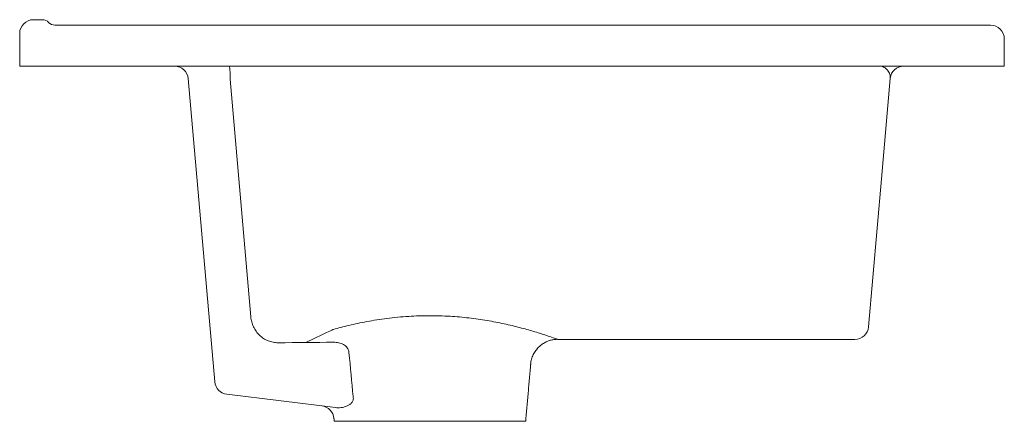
# Model space of a CAD drawing. Header units: millimetres. Extents: x 4194.54 to 4194.9, y 1645.822 to 1645.969.
import ezdxf

# ---------------------------------------------------------------- set-up
doc = ezdxf.new("R2010")
doc.units = ezdxf.units.MM
doc.layers.add('SANINDUSA', color=3, linetype='Continuous')

msp = doc.modelspace()

# ---------------------------------------------------------------- linework, layer by layer
at = {"layer": 'SANINDUSA', "linetype": 'Continuous', "lineweight": 15}
for p, q in [((4194.544678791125, 1645.968992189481), (4194.548035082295, 1645.968992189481)), ((4194.55250721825, 1645.966992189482), (4194.894678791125, 1645.966992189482)), ((4194.539678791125, 1645.951992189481), (4194.539678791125, 1645.963992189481)), ((4194.899678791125, 1645.961992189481), (4194.899678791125, 1645.951992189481)), ((4194.544678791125, 1645.951992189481), (4194.539678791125, 1645.951992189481)), ((4194.544678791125, 1645.951992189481), (4194.896678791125, 1645.951992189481)), ((4194.899678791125, 1645.951992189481), (4194.896678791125, 1645.951992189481)), ((4194.611026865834, 1645.836409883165), (4194.601314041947, 1645.947427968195)), ((4194.62419083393, 1645.860218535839), (4194.616583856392, 1645.947166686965)), ((4194.857967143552, 1645.947427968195), (4194.854754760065, 1645.910710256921)), ((4194.854754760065, 1645.910710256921), (4194.850016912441, 1645.856556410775)), ((4194.655189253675, 1645.826997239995), (4194.615398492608, 1645.83188293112)), ((4194.654678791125, 1645.821992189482), (4194.724678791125, 1645.821992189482))]:
    msp.add_line(p, q, dxfattribs=at)
for centre, radius, start, end in [((4194.544678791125, 1645.963992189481), 0.005000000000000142, 90, 180), ((4194.548035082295, 1645.965992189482), 0.002999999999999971, 41.81031487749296, 90), ((4194.55250721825, 1645.969992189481), 0.003000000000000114, 221.8103148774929, 270), ((4194.894678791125, 1645.961992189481), 0.005, 0, 90), ((4194.596333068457, 1645.946992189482), 0.00499999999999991, 4.999999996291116, 90), ((4194.582308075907, 1645.948343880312), 0.03429598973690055, 358.0329635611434, 6.106515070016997), ((4194.862947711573, 1645.946992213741), 0.004999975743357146, 90.00992068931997, 174.6246263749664), ((4194.862947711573, 1645.946992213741), 0.004999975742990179, 90.00992068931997, 174.6241948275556), ((4194.845035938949, 1645.856992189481), 0.00500000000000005, 270.2974975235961, 355.0000000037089), ((4194.616007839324, 1645.836845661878), 0.005000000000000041, 184.9999999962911, 263.000000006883), ((4194.649602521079, 1645.822645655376), 0.005000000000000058, 4.719721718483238, 83.00000000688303)]:
    msp.add_arc(centre, radius, start, end, dxfattribs=at)
msp.add_ellipse((4193.683397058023, 1645.967166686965), major_axis=(3.438447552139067, -0.004195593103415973), ratio=0.03487813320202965, start_param=4.992606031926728, end_param=4.998731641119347, dxfattribs=at)
for points, knots in [([(4194.857967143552, 1645.947427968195), (4194.857998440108, 1645.947785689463), (4194.857981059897, 1645.948126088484), (4194.857876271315, 1645.948769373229), (4194.857788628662, 1645.949072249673), (4194.857445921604, 1645.949920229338), (4194.857112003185, 1645.950404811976), (4194.856318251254, 1645.951189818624), (4194.855858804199, 1645.951489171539), (4194.855115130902, 1645.951790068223), (4194.854857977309, 1645.951865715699), (4194.854462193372, 1645.951941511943), (4194.854328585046, 1645.951960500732), (4194.854058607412, 1645.951985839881), (4194.853921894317, 1645.951992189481), (4194.853784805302, 1645.951992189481)], [0, 0, 0, 0, 0.1249999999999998, 0.1249999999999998, 0.2499999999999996, 0.2499999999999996, 0.500000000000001, 0.500000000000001, 0.7500000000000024, 0.7500000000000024, 0.8750000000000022, 0.8750000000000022, 0.9375000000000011, 0.9375000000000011, 1, 1, 1, 1]), ([(4194.634208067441, 1645.850757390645), (4194.633571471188, 1645.850751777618), (4194.632944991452, 1645.850808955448), (4194.632019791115, 1645.850984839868), (4194.631713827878, 1645.851058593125), (4194.631106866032, 1645.85123691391), (4194.630804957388, 1645.85134201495), (4194.629925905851, 1645.851697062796), (4194.62936911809, 1645.851987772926), (4194.628312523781, 1645.852674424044), (4194.627810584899, 1645.853073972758), (4194.626903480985, 1645.853946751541), (4194.62649284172, 1645.854422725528), (4194.625940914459, 1645.855195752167), (4194.625767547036, 1645.855463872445), (4194.625448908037, 1645.856009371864), (4194.625302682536, 1645.856287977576), (4194.624902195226, 1645.857140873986), (4194.62468581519, 1645.857732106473), (4194.624356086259, 1645.858960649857), (4194.624246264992, 1645.859584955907), (4194.62419083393, 1645.860218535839)], [0, 0, 0, 0, 0.1250000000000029, 0.1250000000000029, 0.1875000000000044, 0.1875000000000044, 0.2500000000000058, 0.2500000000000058, 0.3750000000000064, 0.3750000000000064, 0.5000000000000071, 0.5000000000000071, 0.6250000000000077, 0.6250000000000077, 0.6875000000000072, 0.6875000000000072, 0.7500000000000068, 0.7500000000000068, 0.8750000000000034, 0.8750000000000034, 1, 1, 1, 1]), ([(4194.644319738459, 1645.850847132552), (4194.654306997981, 1645.855620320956), (4194.656082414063, 1645.856114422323), (4194.659975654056, 1645.85712838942), (4194.666561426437, 1645.858541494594), (4194.672689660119, 1645.85952239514), (4194.677872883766, 1645.86010857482), (4194.683010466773, 1645.860524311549), (4194.689458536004, 1645.860741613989), (4194.696881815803, 1645.860520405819), (4194.70401533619, 1645.859878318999), (4194.710655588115, 1645.858915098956), (4194.716915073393, 1645.857688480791), (4194.722645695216, 1645.856304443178), (4194.726849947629, 1645.855122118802), (4194.729772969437, 1645.854232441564), (4194.731544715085, 1645.853667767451), (4194.733529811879, 1645.85301444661), (4194.735353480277, 1645.852387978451), (4194.736467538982, 1645.851991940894), (4194.736353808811, 1645.85203235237), (4194.736320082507, 1645.852044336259)], [0, 0, 0, 0, 0.002011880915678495, 0.07145258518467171, 0.1428270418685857, 0.214484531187, 0.2514186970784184, 0.2883519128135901, 0.3554413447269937, 0.4243820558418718, 0.4873119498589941, 0.551701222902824, 0.6161536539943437, 0.6821109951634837, 0.7498405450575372, 0.7847233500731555, 0.8196034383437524, 0.8452222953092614, 0.9079499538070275, 0.9727028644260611, 1, 1, 1, 1]), ([(4194.726498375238, 1645.84290878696), (4194.726546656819, 1645.843353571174), (4194.726662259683, 1645.844418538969), (4194.727206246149, 1645.845996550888), (4194.728042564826, 1645.847548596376), (4194.72907442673, 1645.848853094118), (4194.730231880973, 1645.849914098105), (4194.731467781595, 1645.850740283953), (4194.73273577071, 1645.851346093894), (4194.733993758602, 1645.851745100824), (4194.735186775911, 1645.851972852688), (4194.735955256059, 1645.852003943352), (4194.736314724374, 1645.852018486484)], [0, 0, 0, 0, 0.0912077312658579, 0.2183829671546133, 0.3377406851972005, 0.4500603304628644, 0.5564004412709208, 0.65722967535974, 0.7526545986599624, 0.8425039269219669, 0.9263288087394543, 1, 1, 1, 1]), ([(4194.660078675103, 1645.847159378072), (4194.660049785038, 1645.847472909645), (4194.65997726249, 1645.847782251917), (4194.659754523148, 1645.848359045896), (4194.659604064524, 1645.848630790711), (4194.659231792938, 1645.849136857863), (4194.659017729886, 1645.849361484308), (4194.658544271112, 1645.84976462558), (4194.658283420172, 1645.849943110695), (4194.657742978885, 1645.850248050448), (4194.657460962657, 1645.850376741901), (4194.656876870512, 1645.850593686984), (4194.656575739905, 1645.850681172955), (4194.655670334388, 1645.850883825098), (4194.655055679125, 1645.850943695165), (4194.654431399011, 1645.850938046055)], [0, 0, 0, 0, 0.1250000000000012, 0.1250000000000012, 0.2500000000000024, 0.2500000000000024, 0.3750000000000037, 0.3750000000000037, 0.5000000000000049, 0.5000000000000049, 0.6250000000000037, 0.6250000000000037, 0.7500000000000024, 0.7500000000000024, 1, 1, 1, 1]), ([(4194.655189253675, 1645.826997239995), (4194.655830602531, 1645.826918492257), (4194.656487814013, 1645.826927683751), (4194.657494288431, 1645.827062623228), (4194.657834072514, 1645.827128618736), (4194.658507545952, 1645.82730364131), (4194.658842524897, 1645.827412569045), (4194.659504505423, 1645.827682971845), (4194.659834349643, 1645.827845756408), (4194.660458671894, 1645.828238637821), (4194.660754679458, 1645.828466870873), (4194.66114643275, 1645.828897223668), (4194.661266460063, 1645.829054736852), (4194.661468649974, 1645.829398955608), (4194.661551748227, 1645.829588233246), (4194.66166023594, 1645.829991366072), (4194.661684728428, 1645.830201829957), (4194.661671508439, 1645.830629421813), (4194.661633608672, 1645.830845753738), (4194.661571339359, 1645.831055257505)], [0, 0, 0, 0, 0.2500000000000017, 0.2500000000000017, 0.3750000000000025, 0.3750000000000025, 0.5000000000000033, 0.5000000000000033, 0.6250000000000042, 0.6250000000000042, 0.750000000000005, 0.750000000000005, 0.8125000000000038, 0.8125000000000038, 0.8750000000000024, 0.8750000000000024, 0.9375000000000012, 0.9375000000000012, 1, 1, 1, 1])]:
    msp.add_open_spline(points, degree=3, knots=knots, dxfattribs=at)
for points, degree in [([(4194.736320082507, 1645.852044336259), (4194.736312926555, 1645.852046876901)], 1), ([(4194.736320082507, 1645.851992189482), (4194.845035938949, 1645.851992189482)], 1), ([(4194.661571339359, 1645.831055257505), (4194.661070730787, 1645.836423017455), (4194.660573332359, 1645.841791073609), (4194.660078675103, 1645.847159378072)], 3), ([(4194.724678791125, 1645.821992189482), (4194.726509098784, 1645.842912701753)], 1), ([(4194.726380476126, 1645.842925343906), (4194.726383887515, 1645.84292365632)], 1), ([(4194.654585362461, 1645.823060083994), (4194.654678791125, 1645.821992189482)], 1)]:
    msp.add_open_spline(points, degree=degree, dxfattribs=at)

doc.saveas('drawing.dxf')
